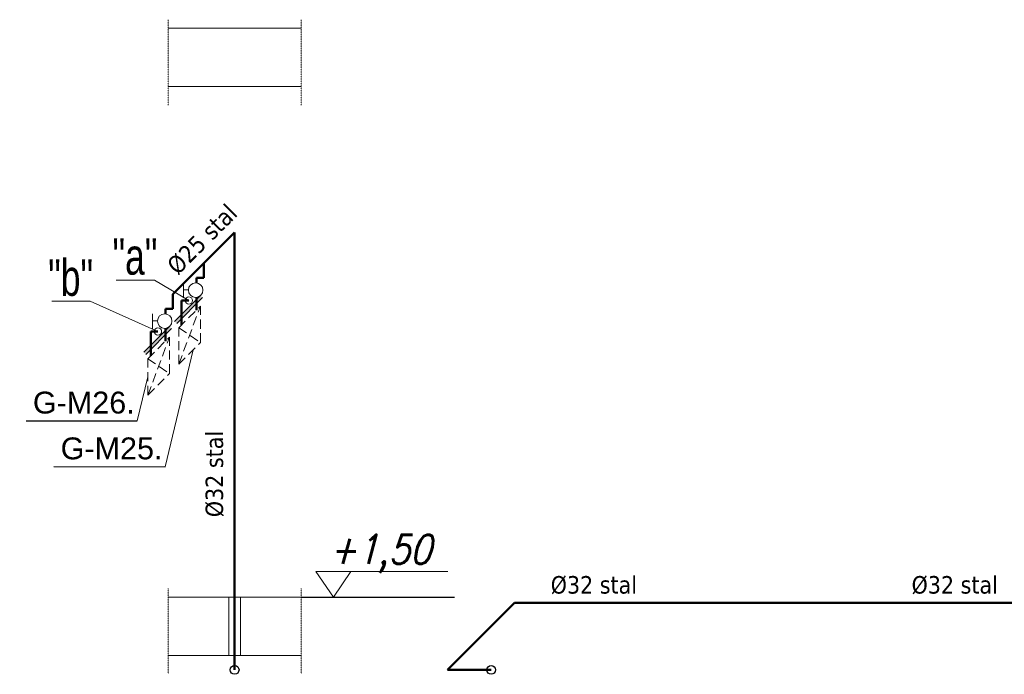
# Model space of a CAD drawing. Extents: x 34439 to 126910, y -74890 to 17912.
# Tile 87 of 256: x 103545 to 104221, y -48912 to -48463. Entities that reach past the tile are written whole.
import ezdxf

# ---------------------------------------------------------------- set-up
doc = ezdxf.new("R2010")
doc.units = 0
doc.header["$MEASUREMENT"] = 0
doc.linetypes.add('ACAD_ISO03W100', pattern=[30, 12, -18])
doc.linetypes.add('DASHED', pattern=[19.05, 12.7, -6.35])
for name, color, linetype, lineweight in [('inst-gaz-rury', 50, 'Continuous', 50), ('URZADZANIA', 3, 'Continuous', 15), ('urzadzenia', 6, 'Continuous', 15), ('wymiar', 3, 'Continuous', 13), ('WYMIARKI', 10, 'Continuous', 13)]:
    doc.layers.add(name, color=color, linetype=linetype, lineweight=lineweight)
doc.layers.add('Opisy', color=2, linetype='Continuous')
doc.layers.add('wymiary', color=2, linetype='Continuous')
doc.styles.add('GENERATED_STYLE_1', font='ARIAL.TTF')
doc.styles.add('ROMANS', font='SIMPLEX.SHX', dxfattribs={"width": 0.85, "oblique": 15, "height": 16})
doc.styles.get("Standard").update_dxf_attribs({"font": 'ARIALN.TTF'})
doc.styles.add('WYMIAR', font='simplex.shx', dxfattribs={"width": 0.85, "height": 30})

msp = doc.modelspace()

# ---------------------------------------------------------------- hatches: boundary and pattern name
at = {"layer": 'urzadzenia', "linetype": 'Continuous'}
h = msp.add_hatch(color=256, dxfattribs=at)
h.paths.add_polyline_path([(103652.96, -48671.65), (103651.55, -48670.23), (103653.67, -48668.11), (103655.08, -48669.53)])
h.paths.add_polyline_path([(103667.1, -48654.68), (103669.22, -48652.56), (103670.64, -48653.97), (103668.52, -48656.09)])
h.paths.add_polyline_path([(103668.52, -48656.09), (103667.1, -48657.51), (103665.13, -48659.48), (103655.08, -48669.53), (103653.67, -48668.11), (103667.1, -48654.68)])
h = msp.add_hatch(color=256, dxfattribs=at)
h.paths.add_polyline_path([(103631.75, -48692.86), (103630.33, -48691.45), (103632.45, -48689.33), (103633.87, -48690.74)])
h.paths.add_polyline_path([(103645.89, -48675.89), (103648.01, -48673.77), (103649.42, -48675.18), (103647.3, -48677.31)])
h.paths.add_polyline_path([(103647.3, -48677.31), (103645.89, -48678.72), (103643.92, -48680.69), (103633.87, -48690.74), (103632.45, -48689.33), (103645.89, -48675.89)])

# ---------------------------------------------------------------- linework, layer by layer
msp.add_line((103738.29, -48859.21), (103843.55, -48859.21))
at = {"layer": 'inst-gaz-rury', "ltscale": 50}
for p, q in [((103692.69, -48609.21), (103650.26, -48651.63)), ((103692.69, -48859.21), (103692.69, -48609.21)), ((103692.69, -48909.21), (103692.69, -48859.21)), ((103884.65, -48863.24), (103838.69, -48909.21)), ((104264.65, -48863.24), (103884.65, -48863.24)), ((103838.69, -48909.21), (103868.69, -48909.21))]:
    msp.add_line(p, q, dxfattribs=at)
at = {"layer": 'inst-gaz-rury', "linetype": 'Continuous'}
for p, q in [((103671.48, -48630.42), (103671.48, -48640.42)), ((103666.48, -48640.42), (103666.48, -48643.87)), ((103666.48, -48640.42), (103671.48, -48640.42)), ((103650.26, -48651.63), (103650.26, -48661.63)), ((103666.48, -48653.78), (103666.48, -48662.5)), ((103645.26, -48661.63), (103645.26, -48665.08)), ((103645.26, -48661.63), (103650.26, -48661.63)), ((103656.33, -48655.93), (103656.33, -48672.64)), ((103656.33, -48655.93), (103661.33, -48655.93)), ((103645.26, -48675), (103645.26, -48683.71)), ((103635.12, -48677.14), (103635.12, -48693.86)), ((103635.12, -48677.14), (103640.12, -48677.14))]:
    msp.add_line(p, q, dxfattribs=at)
at = {"layer": 'Opisy'}
for p, q in [((103549.6, -48738.36), (103625.9, -48738.45)), ((103568.65, -48769.77), (103644.95, -48769.85))]:
    msp.add_line(p, q, dxfattribs=at)
at = {"layer": 'urzadzenia'}
for p, q in [((103657.66, -48654.03), (103657.66, -48643.83)), ((103661.21, -48648.56), (103657.66, -48648.56)), ((103636.44, -48675.24), (103636.44, -48665.04)), ((103636.44, -48675.24), (103636.44, -48665.04)), ((103639.99, -48669.77), (103636.44, -48669.77)), ((103639.99, -48669.77), (103636.44, -48669.77))]:
    msp.add_line(p, q, dxfattribs=at)
at = {"layer": 'urzadzenia', "linetype": 'Continuous'}
for p, q in [((103669.22, -48652.56), (103651.55, -48670.23)), ((103670.64, -48653.97), (103652.96, -48671.65)), ((103648.01, -48673.77), (103630.33, -48691.45)), ((103649.42, -48675.18), (103631.75, -48692.86)), ((103688.69, -48899.21), (103688.69, -48859.21)), ((103696.69, -48899.21), (103696.69, -48859.21))]:
    msp.add_line(p, q, dxfattribs=at)
at = {"layer": 'urzadzenia', "linetype": 'DASHED', "ltscale": 0.5}
for p, q in [((103654.37, -48699.61), (103669.22, -48659.76)), ((103654.37, -48674.61), (103669.22, -48659.76)), ((103669.22, -48684.76), (103669.22, -48659.76)), ((103654.37, -48674.61), (103669.22, -48684.76)), ((103654.37, -48699.61), (103654.37, -48674.61)), ((103633.16, -48695.82), (103648.01, -48680.97)), ((103633.16, -48720.82), (103648.01, -48680.97)), ((103648.01, -48705.97), (103648.01, -48680.97)), ((103654.37, -48699.61), (103669.22, -48684.76)), ((103633.16, -48695.82), (103648.01, -48705.97)), ((103633.16, -48720.82), (103633.16, -48695.82)), ((103633.16, -48720.82), (103648.01, -48705.97))]:
    msp.add_line(p, q, dxfattribs=at)
at = {"layer": 'urzadzenia'}
for centre, radius in [((103665.95, -48648.83), 4.98), ((103661.33, -48655.93), 2.49), ((103661.33, -48655.93), 2.49), ((103644.74, -48670.04), 4.98), ((103640.12, -48677.14), 2.49), ((103640.12, -48677.14), 2.49)]:
    msp.add_circle(centre, radius, dxfattribs=at)
at = {"layer": 'wymiar', "linetype": 'ACAD_ISO03W100', "ltscale": 0.005}
for p, q in [((103647.09, -48463.4), (103647.09, -48521.91)), ((103738.29, -48463.4), (103738.29, -48521.91)), ((103647.09, -48853.4), (103647.09, -48911.91)), ((103738.29, -48853.4), (103738.29, -48911.91))]:
    msp.add_line(p, q, dxfattribs=at)
at = {"layer": 'wymiar', "linetype": 'Continuous'}
for p, q in [((103647.09, -48469.21), (103738.29, -48469.21)), ((103647.09, -48509.21), (103738.29, -48509.21)), ((103647.09, -48859.21), (103738.29, -48859.21)), ((103647.09, -48899.21), (103738.29, -48899.21))]:
    msp.add_line(p, q, dxfattribs=at)
at = {"layer": 'wymiar'}
for p, q in [((103644.95, -48769.85), (103664.26, -48689.72)), ((103625.9, -48738.45), (103633.16, -48708.32))]:
    msp.add_line(p, q, dxfattribs=at)
at = {"layer": 'WYMIARKI', "ltscale": 50}
for p, q in [((103611.4, -48641.87), (103637.68, -48641.87)), ((103661.33, -48655.93), (103637.68, -48641.87)), ((103567.27, -48656.41), (103593.56, -48656.41)), ((103640.12, -48677.14), (103593.56, -48656.41))]:
    msp.add_line(p, q, dxfattribs=at)
at = {"layer": 'WYMIARKI'}
msp.add_line((103748.47, -48841.79), (103839.03, -48841.79), dxfattribs=at)
msp.add_lwpolyline([(103748.47, -48841.79), (103760.4, -48859.21), (103772.33, -48841.79)], dxfattribs=at)
at = {"layer": 'wymiary', "linetype": 'Continuous'}
for centre in [(103692.69, -48909.21), (103868.69, -48909.21)]:
    msp.add_circle(centre, 3, dxfattribs=at)

# ---------------------------------------------------------------- texts
at = {"style": 'GENERATED_STYLE_1'}
for s, p in [('G-M26.', (103554.3, -48733.42)), ('G-M25.', (103573.35, -48764.82))]:
    msp.add_text(s, height=15, dxfattribs=at).set_placement(p)
at = {"layer": 'URZADZANIA', "linetype": 'ACAD_ISO03W100', "ltscale": 500, "char_height": 25, "width": 533.2711, "attachment_point": 3, "style": 'WYMIAR'}
for s, insert in [('{\\fArial Narrow|b0|i0|c238|p0;"a"}', (103639.72, -48613.19)), ('{\\fArial Narrow|b0|i0|c238|p0;"b"}', (103595.59, -48627.73))]:
    msp.add_mtext(s, dxfattribs=dict(at, insert=insert))
at = {"layer": 'WYMIARKI', "char_height": 12, "width": 203, "attachment_point": 1}
for s, insert, rotation in [('{\\fTahoma|b0|i0|c238|p8;%%c25 stal}', (103645.14, -48630.5), 45), ('{\\fTahoma|b0|i0|c238|p8;%%c32 stal}', (103672.77, -48804.48), 90)]:
    msp.add_mtext(s, dxfattribs=dict(at, insert=insert, rotation=rotation))
for insert in [(103909.5, -48844.86), (104157.03, -48844.86)]:
    msp.add_mtext('{\\fTahoma|b0|i0|c238|p8;%%c32 stal}', dxfattribs=dict(at, insert=insert))
at = {"layer": 'WYMIARKI', "style": 'ROMANS', "oblique": 15, "width": 0.85}
msp.add_attdef('+1,50', (103757.54, -48836.57), '%%p0.00', height=20, dxfattribs=at)

doc.saveas('drawing.dxf')
